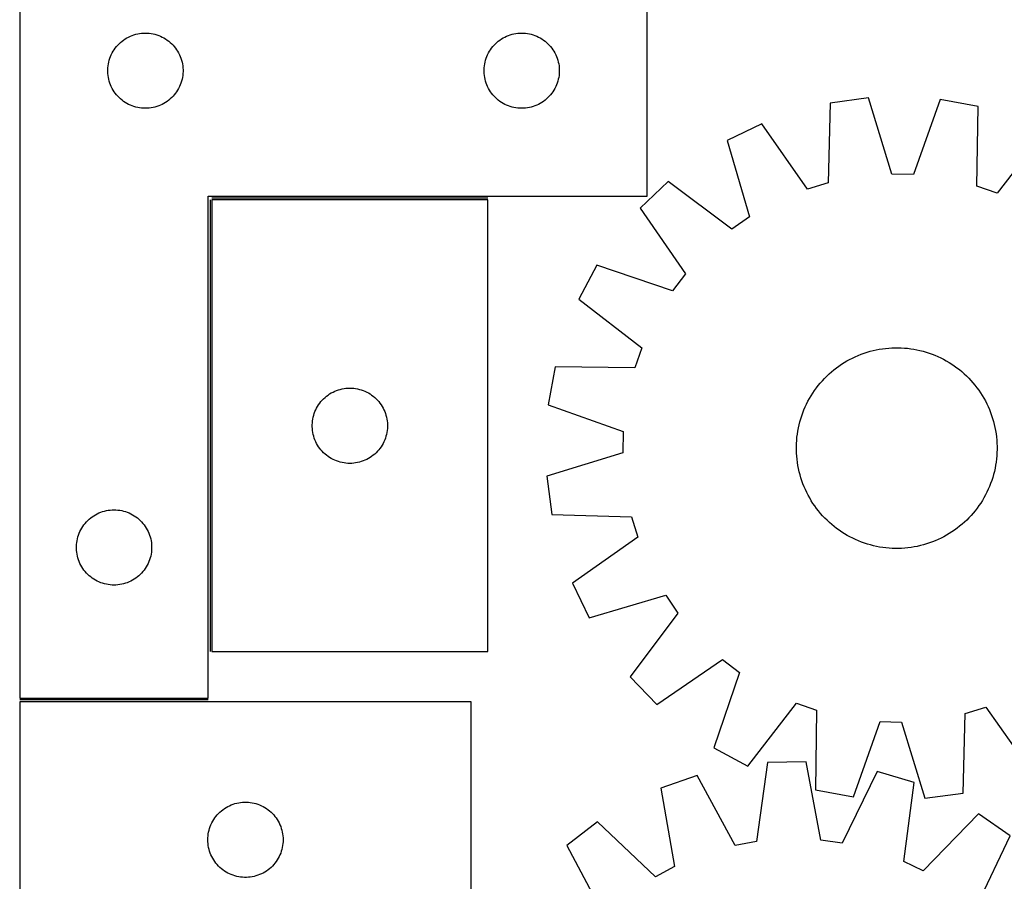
# Model space of a CAD drawing. Header units: millimetres. Extents: x 7 to 1493, y 7 to 2993.
# Tile 6 of 16: x 7 to 399, y 2071 to 2414. Entities that reach past the tile are written whole.
import ezdxf

# ---------------------------------------------------------------- set-up
doc = ezdxf.new("R2010")
doc.units = ezdxf.units.MM
doc.layers.add('COMMON', color=5, linetype='CONTINUOUS', true_color=0x0000ff)
doc.layers.add('CUT', color=7, linetype='CONTINUOUS', true_color=0x000000)

msp = doc.modelspace()

# ---------------------------------------------------------------- linework, layer by layer
at = {"layer": 'COMMON'}
for p, q in [((82.389494, 2342.512717), (82.389494, 2162.512717)), ((193.139495, 2343.262718), (83.139495, 2343.262718)), ((81.639494, 2143.262718), (6.639494, 2143.262718))]:
    msp.add_line(p, q, dxfattribs=at)
at = {"layer": 'CUT'}
for p, q in [((6.639494, 2444.012718), (6.639494, 2144.012718)), ((256.639494, 2344.012718), (256.639494, 2444.012718)), ((47.330352, 2405.774515), (47.948178, 2406.238143)), ((47.948178, 2406.238143), (48.589052, 2406.669352)), ((48.589052, 2406.669352), (49.251273, 2407.066997)), ((49.251273, 2407.066997), (49.933088, 2407.430024)), ((49.933088, 2407.430024), (50.632686, 2407.757472)), ((50.632686, 2407.757472), (51.348213, 2408.04847)), ((51.348213, 2408.04847), (52.077772, 2408.302249)), ((52.077772, 2408.302249), (52.819428, 2408.518134)), ((52.819428, 2408.518134), (53.571213, 2408.695553)), ((53.571213, 2408.695553), (54.331136, 2408.834037)), ((54.331136, 2408.834037), (55.097179, 2408.933216)), ((55.097179, 2408.933216), (55.867313, 2408.99283)), ((55.867313, 2408.99283), (56.639494, 2409.012718)), ((56.639494, 2409.012718), (57.411676, 2408.99283)), ((57.411676, 2408.99283), (58.181809, 2408.933216)), ((58.181809, 2408.933216), (58.947853, 2408.834037)), ((58.947853, 2408.834037), (59.707775, 2408.695553)), ((59.707775, 2408.695553), (60.459561, 2408.518134)), ((60.459561, 2408.518134), (61.201217, 2408.302249)), ((61.201217, 2408.302249), (61.930776, 2408.04847)), ((61.930776, 2408.04847), (62.646303, 2407.757472)), ((62.646303, 2407.757472), (63.345901, 2407.430024)), ((63.345901, 2407.430024), (64.027715, 2407.066997)), ((64.027715, 2407.066997), (64.689937, 2406.669352)), ((64.689937, 2406.669352), (65.330811, 2406.238143)), ((65.330811, 2406.238143), (65.948637, 2405.774515)), ((197.330352, 2405.774515), (197.948178, 2406.238143)), ((197.948178, 2406.238143), (198.589052, 2406.669352)), ((198.589052, 2406.669352), (199.251273, 2407.066997)), ((199.251273, 2407.066997), (199.933088, 2407.430024)), ((199.933088, 2407.430024), (200.632686, 2407.757472)), ((200.632686, 2407.757472), (201.348213, 2408.04847)), ((201.348213, 2408.04847), (202.077772, 2408.302249)), ((202.077772, 2408.302249), (202.819428, 2408.518134)), ((202.819428, 2408.518134), (203.571213, 2408.695553)), ((203.571213, 2408.695553), (204.331136, 2408.834037)), ((204.331136, 2408.834037), (205.097179, 2408.933216)), ((205.097179, 2408.933216), (205.867313, 2408.99283)), ((205.867313, 2408.99283), (206.639494, 2409.012718)), ((206.639494, 2409.012718), (207.411676, 2408.99283)), ((207.411676, 2408.99283), (208.181809, 2408.933216)), ((208.181809, 2408.933216), (208.947853, 2408.834037)), ((208.947853, 2408.834037), (209.707775, 2408.695553)), ((209.707775, 2408.695553), (210.459561, 2408.518134)), ((210.459561, 2408.518134), (211.201217, 2408.302249)), ((211.201217, 2408.302249), (211.930776, 2408.04847)), ((211.930776, 2408.04847), (212.646303, 2407.757472)), ((212.646303, 2407.757472), (213.345901, 2407.430024)), ((213.345901, 2407.430024), (214.027715, 2407.066997)), ((214.027715, 2407.066997), (214.689937, 2406.669352)), ((214.689937, 2406.669352), (215.330811, 2406.238143)), ((215.330811, 2406.238143), (215.948637, 2405.774515)), ((43.779775, 2401.73461), (44.194339, 2402.386374)), ((44.194339, 2402.386374), (44.641906, 2403.015932)), ((44.641906, 2403.015932), (45.121288, 2403.621616)), ((45.121288, 2403.621616), (45.631214, 2404.201818)), ((45.631214, 2404.201818), (46.170332, 2404.755001)), ((46.170332, 2404.755001), (46.737213, 2405.279697)), ((46.737213, 2405.279697), (47.330352, 2405.774515)), ((65.948637, 2405.774515), (66.541776, 2405.279697)), ((66.541776, 2405.279697), (67.108657, 2404.755001)), ((67.108657, 2404.755001), (67.647775, 2404.201818)), ((67.647775, 2404.201818), (68.157701, 2403.621616)), ((68.157701, 2403.621616), (68.637083, 2403.015932)), ((68.637083, 2403.015932), (69.08465, 2402.386374)), ((69.08465, 2402.386374), (69.499214, 2401.73461)), ((193.779775, 2401.73461), (194.194339, 2402.386374)), ((194.194339, 2402.386374), (194.641906, 2403.015932)), ((194.641906, 2403.015932), (195.121288, 2403.621616)), ((195.121288, 2403.621616), (195.631214, 2404.201818)), ((195.631214, 2404.201818), (196.170332, 2404.755001)), ((196.170332, 2404.755001), (196.737213, 2405.279697)), ((196.737213, 2405.279697), (197.330352, 2405.774515)), ((215.948637, 2405.774515), (216.541776, 2405.279697)), ((216.541776, 2405.279697), (217.108657, 2404.755001)), ((217.108657, 2404.755001), (217.647775, 2404.201818)), ((217.647775, 2404.201818), (218.157701, 2403.621616)), ((218.157701, 2403.621616), (218.637083, 2403.015932)), ((218.637083, 2403.015932), (219.08465, 2402.386374)), ((219.08465, 2402.386374), (219.499214, 2401.73461)), ((42.237246, 2398.205003), (42.472156, 2398.940854)), ((42.472156, 2398.940854), (42.744635, 2399.663637)), ((42.744635, 2399.663637), (43.05396, 2400.371434)), ((43.05396, 2400.371434), (43.399312, 2401.062369)), ((43.399312, 2401.062369), (43.779775, 2401.73461)), ((69.499214, 2401.73461), (69.879676, 2401.062369)), ((69.879676, 2401.062369), (70.225028, 2400.371434)), ((70.225028, 2400.371434), (70.534354, 2399.663637)), ((70.534354, 2399.663637), (70.806833, 2398.940854)), ((70.806833, 2398.940854), (71.041743, 2398.205003)), ((192.237246, 2398.205003), (192.472156, 2398.940854)), ((192.472156, 2398.940854), (192.744635, 2399.663637)), ((192.744635, 2399.663637), (193.05396, 2400.371434)), ((193.05396, 2400.371434), (193.399312, 2401.062369)), ((193.399312, 2401.062369), (193.779775, 2401.73461)), ((219.499214, 2401.73461), (219.879676, 2401.062369)), ((219.879676, 2401.062369), (220.225028, 2400.371434)), ((220.225028, 2400.371434), (220.534354, 2399.663637)), ((220.534354, 2399.663637), (220.806833, 2398.940854)), ((220.806833, 2398.940854), (221.041743, 2398.205003)), ((41.644467, 2394.398937), (41.684232, 2395.17035)), ((41.644467, 2393.626499), (41.644467, 2394.398937)), ((41.684232, 2395.17035), (41.763654, 2395.938694)), ((41.763654, 2395.938694), (41.882525, 2396.70193)), ((41.882525, 2396.70193), (42.040529, 2397.458034)), ((42.040529, 2397.458034), (42.237246, 2398.205003)), ((71.041743, 2398.205003), (71.23846, 2397.458034)), ((71.23846, 2397.458034), (71.396464, 2396.70193)), ((71.396464, 2396.70193), (71.515335, 2395.938694)), ((71.515335, 2395.938694), (71.594757, 2395.17035)), ((71.594757, 2395.17035), (71.634521, 2394.398937)), ((71.634521, 2394.398937), (71.634521, 2393.626499)), ((191.644467, 2394.398937), (191.684232, 2395.17035)), ((191.644467, 2393.626499), (191.644467, 2394.398937)), ((191.684232, 2395.17035), (191.763654, 2395.938694)), ((191.763654, 2395.938694), (191.882525, 2396.70193)), ((191.882525, 2396.70193), (192.040529, 2397.458034)), ((192.040529, 2397.458034), (192.237246, 2398.205003)), ((221.041743, 2398.205003), (221.23846, 2397.458034)), ((221.23846, 2397.458034), (221.396464, 2396.70193)), ((221.396464, 2396.70193), (221.515335, 2395.938694)), ((221.515335, 2395.938694), (221.594757, 2395.17035)), ((221.594757, 2395.17035), (221.634521, 2394.398937)), ((221.634521, 2394.398937), (221.634521, 2393.626499)), ((41.684232, 2392.855086), (41.644467, 2393.626499)), ((41.763654, 2392.086743), (41.684232, 2392.855086)), ((41.882525, 2391.323507), (41.763654, 2392.086743)), ((42.040529, 2390.567402), (41.882525, 2391.323507)), ((42.237246, 2389.820434), (42.040529, 2390.567402)), ((71.23846, 2390.567402), (71.041743, 2389.820434)), ((71.396464, 2391.323507), (71.23846, 2390.567402)), ((71.515335, 2392.086743), (71.396464, 2391.323507)), ((71.594757, 2392.855086), (71.515335, 2392.086743)), ((71.634521, 2393.626499), (71.594757, 2392.855086)), ((191.684232, 2392.855086), (191.644467, 2393.626499)), ((191.763654, 2392.086743), (191.684232, 2392.855086)), ((191.882525, 2391.323507), (191.763654, 2392.086743)), ((192.040529, 2390.567402), (191.882525, 2391.323507)), ((192.237246, 2389.820434), (192.040529, 2390.567402)), ((221.23846, 2390.567402), (221.041743, 2389.820434)), ((221.396464, 2391.323507), (221.23846, 2390.567402)), ((221.515335, 2392.086743), (221.396464, 2391.323507)), ((221.594757, 2392.855086), (221.515335, 2392.086743)), ((221.634521, 2393.626499), (221.594757, 2392.855086)), ((42.472156, 2389.084582), (42.237246, 2389.820434)), ((42.744635, 2388.3618), (42.472156, 2389.084582)), ((43.05396, 2387.654002), (42.744635, 2388.3618)), ((43.399312, 2386.963067), (43.05396, 2387.654002)), ((43.779775, 2386.290826), (43.399312, 2386.963067)), ((69.879676, 2386.963067), (69.499214, 2386.290826)), ((70.225028, 2387.654002), (69.879676, 2386.963067)), ((70.534354, 2388.3618), (70.225028, 2387.654002)), ((70.806833, 2389.084582), (70.534354, 2388.3618)), ((71.041743, 2389.820434), (70.806833, 2389.084582)), ((192.472156, 2389.084582), (192.237246, 2389.820434)), ((192.744635, 2388.3618), (192.472156, 2389.084582)), ((193.05396, 2387.654002), (192.744635, 2388.3618)), ((193.399312, 2386.963067), (193.05396, 2387.654002)), ((193.779775, 2386.290826), (193.399312, 2386.963067)), ((219.879676, 2386.963067), (219.499214, 2386.290826)), ((220.225028, 2387.654002), (219.879676, 2386.963067)), ((220.534354, 2388.3618), (220.225028, 2387.654002)), ((220.806833, 2389.084582), (220.534354, 2388.3618)), ((221.041743, 2389.820434), (220.806833, 2389.084582)), ((44.194339, 2385.639062), (43.779775, 2386.290826)), ((44.641906, 2385.009504), (44.194339, 2385.639062)), ((45.121288, 2384.40382), (44.641906, 2385.009504)), ((45.631214, 2383.823618), (45.121288, 2384.40382)), ((46.170332, 2383.270435), (45.631214, 2383.823618)), ((46.737213, 2382.745739), (46.170332, 2383.270435)), ((47.330352, 2382.250921), (46.737213, 2382.745739)), ((66.541776, 2382.745739), (65.948637, 2382.250921)), ((67.108657, 2383.270435), (66.541776, 2382.745739)), ((67.647775, 2383.823618), (67.108657, 2383.270435)), ((68.157701, 2384.40382), (67.647775, 2383.823618)), ((68.637083, 2385.009504), (68.157701, 2384.40382)), ((69.08465, 2385.639062), (68.637083, 2385.009504)), ((69.499214, 2386.290826), (69.08465, 2385.639062)), ((194.194339, 2385.639062), (193.779775, 2386.290826)), ((194.641906, 2385.009504), (194.194339, 2385.639062)), ((195.121288, 2384.40382), (194.641906, 2385.009504)), ((195.631214, 2383.823618), (195.121288, 2384.40382)), ((196.170332, 2383.270435), (195.631214, 2383.823618)), ((196.737213, 2382.745739), (196.170332, 2383.270435)), ((197.330352, 2382.250921), (196.737213, 2382.745739)), ((216.541776, 2382.745739), (215.948637, 2382.250921)), ((217.108657, 2383.270435), (216.541776, 2382.745739)), ((217.647775, 2383.823618), (217.108657, 2383.270435)), ((218.157701, 2384.40382), (217.647775, 2383.823618)), ((218.637083, 2385.009504), (218.157701, 2384.40382)), ((219.08465, 2385.639062), (218.637083, 2385.009504)), ((219.499214, 2386.290826), (219.08465, 2385.639062)), ((344.920922, 2383.155696), (329.675452, 2381.080564)), ((354.243582, 2352.790209), (344.920922, 2383.155696)), ((373.452991, 2382.5337), (362.815889, 2352.603334)), ((388.593546, 2379.796158), (373.452991, 2382.5337)), ((47.948178, 2381.787293), (47.330352, 2382.250921)), ((48.589052, 2381.356085), (47.948178, 2381.787293)), ((49.251273, 2380.95844), (48.589052, 2381.356085)), ((49.933088, 2380.595412), (49.251273, 2380.95844)), ((50.632686, 2380.267965), (49.933088, 2380.595412)), ((51.348213, 2379.976966), (50.632686, 2380.267965)), ((52.077772, 2379.723187), (51.348213, 2379.976966)), ((52.819428, 2379.507302), (52.077772, 2379.723187)), ((53.571213, 2379.329883), (52.819428, 2379.507302)), ((54.331136, 2379.1914), (53.571213, 2379.329883)), ((55.097179, 2379.09222), (54.331136, 2379.1914)), ((55.867313, 2379.032607), (55.097179, 2379.09222)), ((56.639494, 2379.012718), (55.867313, 2379.032607)), ((57.411676, 2379.032607), (56.639494, 2379.012718)), ((58.181809, 2379.09222), (57.411676, 2379.032607)), ((58.947853, 2379.1914), (58.181809, 2379.09222)), ((59.707775, 2379.329883), (58.947853, 2379.1914)), ((60.459561, 2379.507302), (59.707775, 2379.329883)), ((61.201217, 2379.723187), (60.459561, 2379.507302)), ((61.930776, 2379.976966), (61.201217, 2379.723187)), ((62.646303, 2380.267965), (61.930776, 2379.976966)), ((63.345901, 2380.595412), (62.646303, 2380.267965)), ((64.027715, 2380.95844), (63.345901, 2380.595412)), ((64.689937, 2381.356085), (64.027715, 2380.95844)), ((65.330811, 2381.787293), (64.689937, 2381.356085)), ((65.948637, 2382.250921), (65.330811, 2381.787293)), ((197.948178, 2381.787293), (197.330352, 2382.250921)), ((198.589052, 2381.356085), (197.948178, 2381.787293)), ((199.251273, 2380.95844), (198.589052, 2381.356085)), ((199.933088, 2380.595412), (199.251273, 2380.95844)), ((200.632686, 2380.267965), (199.933088, 2380.595412)), ((201.348213, 2379.976966), (200.632686, 2380.267965)), ((202.077772, 2379.723187), (201.348213, 2379.976966)), ((202.819428, 2379.507302), (202.077772, 2379.723187)), ((203.571213, 2379.329883), (202.819428, 2379.507302)), ((204.331136, 2379.1914), (203.571213, 2379.329883)), ((205.097179, 2379.09222), (204.331136, 2379.1914)), ((205.867313, 2379.032607), (205.097179, 2379.09222)), ((206.639494, 2379.012718), (205.867313, 2379.032607)), ((207.411676, 2379.032607), (206.639494, 2379.012718)), ((208.181809, 2379.09222), (207.411676, 2379.032607)), ((208.947853, 2379.1914), (208.181809, 2379.09222)), ((209.707775, 2379.329883), (208.947853, 2379.1914)), ((210.459561, 2379.507302), (209.707775, 2379.329883)), ((211.201217, 2379.723187), (210.459561, 2379.507302)), ((211.930776, 2379.976966), (211.201217, 2379.723187)), ((212.646303, 2380.267965), (211.930776, 2379.976966)), ((213.345901, 2380.595412), (212.646303, 2380.267965)), ((214.027715, 2380.95844), (213.345901, 2380.595412)), ((214.689937, 2381.356085), (214.027715, 2380.95844)), ((215.330811, 2381.787293), (214.689937, 2381.356085)), ((215.948637, 2382.250921), (215.330811, 2381.787293)), ((329.675452, 2381.080564), (328.807959, 2349.328049)), ((388.076471, 2348.036003), (388.593546, 2379.796158)), ((302.347635, 2372.855223), (288.489581, 2366.170547)), ((320.597463, 2346.85679), (302.347635, 2372.855223)), ((415.536949, 2370.387711), (396.171472, 2345.209286)), ((288.489581, 2366.170547), (297.476613, 2335.70404)), ((362.815889, 2352.603334), (354.243582, 2352.790209)), ((265.041053, 2349.903022), (253.92694, 2339.263143)), ((290.431628, 2330.81655), (265.041053, 2349.903022)), ((328.807959, 2349.328049), (320.597463, 2346.85679)), ((396.171472, 2345.209286), (388.076471, 2348.036003)), ((81.639494, 2144.012718), (81.639494, 2344.012718)), ((81.639494, 2344.012718), (256.639494, 2344.012718)), ((193.139495, 2342.512717), (83.139495, 2342.512717)), ((83.139495, 2342.512717), (83.139495, 2162.512717)), ((193.139495, 2162.512717), (193.139495, 2342.512717)), ((253.92694, 2339.263143), (271.888783, 2313.064919)), ((297.476613, 2335.70404), (290.431628, 2330.81655)), ((236.653005, 2316.545814), (229.370759, 2302.992238)), ((266.698922, 2306.23962), (236.653005, 2316.545814)), ((271.888783, 2313.064919), (266.698922, 2306.23962)), ((229.370759, 2302.992238), (254.549184, 2283.626761)), ((254.549184, 2283.626761), (251.722466, 2275.53176)), ((339.626677, 2280.033892), (340.779032, 2280.534978)), ((340.779032, 2280.534978), (341.946557, 2280.99962)), ((341.946557, 2280.99962), (343.1281, 2281.427359)), ((343.1281, 2281.427359), (344.322497, 2281.817775)), ((344.322497, 2281.817775), (345.528567, 2282.170481)), ((345.528567, 2282.170481), (346.745121, 2282.485129)), ((346.745121, 2282.485129), (347.970957, 2282.76141)), ((347.970957, 2282.76141), (349.204868, 2282.999049)), ((349.204868, 2282.999049), (350.445633, 2283.197813)), ((350.445633, 2283.197813), (351.69203, 2283.357506)), ((351.69203, 2283.357506), (352.942828, 2283.47797)), ((352.942828, 2283.47797), (354.196793, 2283.559085)), ((354.196793, 2283.559085), (355.452686, 2283.600773)), ((355.452686, 2283.600773), (356.70927, 2283.602992)), ((356.70927, 2283.602992), (357.965303, 2283.565739)), ((357.965303, 2283.565739), (359.219546, 2283.489051)), ((359.219546, 2283.489051), (360.470761, 2283.373005)), ((360.470761, 2283.373005), (361.717714, 2283.217715)), ((361.717714, 2283.217715), (362.959174, 2283.023333)), ((362.959174, 2283.023333), (364.193916, 2282.790052)), ((364.193916, 2282.790052), (365.420721, 2282.518102)), ((365.420721, 2282.518102), (366.638378, 2282.207751)), ((366.638378, 2282.207751), (367.845686, 2281.859306)), ((367.845686, 2281.859306), (369.041453, 2281.47311)), ((369.041453, 2281.47311), (370.2245, 2281.049545)), ((370.2245, 2281.049545), (371.393658, 2280.589029)), ((371.393658, 2280.589029), (372.547775, 2280.092015)), ((333.093637, 2276.29221), (334.131686, 2277.000349)), ((334.131686, 2277.000349), (335.191466, 2277.675533)), ((335.191466, 2277.675533), (336.271931, 2278.317096)), ((336.271931, 2278.317096), (337.372014, 2278.924404)), ((337.372014, 2278.924404), (338.490631, 2279.496857)), ((338.490631, 2279.496857), (339.626677, 2280.033892)), ((372.547775, 2280.092015), (373.68571, 2279.558995)), ((373.68571, 2279.558995), (374.806341, 2278.990495)), ((374.806341, 2278.990495), (375.908562, 2278.387076)), ((375.908562, 2278.387076), (376.991286, 2277.749332)), ((376.991286, 2277.749332), (378.053443, 2277.077894)), ((378.053443, 2277.077894), (379.093986, 2276.373424)), ((219.962312, 2276.048835), (217.224769, 2260.90828)), ((251.722466, 2275.53176), (219.962312, 2276.048835)), ((328.264407, 2272.28274), (329.178898, 2273.144548)), ((329.178898, 2273.144548), (330.120008, 2273.977206)), ((330.120008, 2273.977206), (331.086808, 2274.779892)), ((331.086808, 2274.779892), (332.078344, 2275.551814)), ((332.078344, 2275.551814), (333.093637, 2276.29221)), ((379.093986, 2276.373424), (380.111887, 2275.636618)), ((380.111887, 2275.636618), (381.106143, 2274.868202)), ((381.106143, 2274.868202), (382.075771, 2274.068935)), ((382.075771, 2274.068935), (383.019815, 2273.239606)), ((383.019815, 2273.239606), (383.937344, 2272.381033)), ((324.890267, 2268.561432), (325.689534, 2269.53106)), ((325.689534, 2269.53106), (326.518864, 2270.475104)), ((326.518864, 2270.475104), (327.377437, 2271.392633)), ((327.377437, 2271.392633), (328.264407, 2272.28274)), ((383.937344, 2272.381033), (384.827451, 2271.494063)), ((384.827451, 2271.494063), (385.689259, 2270.579571)), ((385.689259, 2270.579571), (386.521917, 2269.638461)), ((386.521917, 2269.638461), (387.324603, 2268.671661)), ((129.448179, 2264.738142), (130.089053, 2265.169351)), ((130.089053, 2265.169351), (130.751274, 2265.566996)), ((130.751274, 2265.566996), (131.433089, 2265.930023)), ((131.433089, 2265.930023), (132.132687, 2266.257471)), ((132.132687, 2266.257471), (132.848214, 2266.548469)), ((132.848214, 2266.548469), (133.577773, 2266.802248)), ((133.577773, 2266.802248), (134.319429, 2267.018133)), ((134.319429, 2267.018133), (135.071214, 2267.195552)), ((135.071214, 2267.195552), (135.831137, 2267.334036)), ((135.831137, 2267.334036), (136.59718, 2267.433215)), ((136.59718, 2267.433215), (137.367314, 2267.492829)), ((137.367314, 2267.492829), (138.139495, 2267.512717)), ((138.139495, 2267.512717), (138.911677, 2267.492829)), ((138.911677, 2267.492829), (139.68181, 2267.433215)), ((139.68181, 2267.433215), (140.447854, 2267.334036)), ((140.447854, 2267.334036), (141.207776, 2267.195552)), ((141.207776, 2267.195552), (141.959562, 2267.018133)), ((141.959562, 2267.018133), (142.701218, 2266.802248)), ((142.701218, 2266.802248), (143.430777, 2266.548469)), ((143.430777, 2266.548469), (144.146304, 2266.257471)), ((144.146304, 2266.257471), (144.845902, 2265.930023)), ((144.845902, 2265.930023), (145.527716, 2265.566996)), ((145.527716, 2265.566996), (146.189938, 2265.169351)), ((146.189938, 2265.169351), (146.830812, 2264.738142)), ((322.009137, 2264.446575), (322.680575, 2265.508732)), ((322.680575, 2265.508732), (323.385045, 2266.549275)), ((323.385045, 2266.549275), (324.121851, 2267.567176)), ((324.121851, 2267.567176), (324.890267, 2268.561432)), ((387.324603, 2268.671661), (388.096524, 2267.680125)), ((388.096524, 2267.680125), (388.83692, 2266.664832)), ((388.83692, 2266.664832), (389.54506, 2265.626783)), ((389.54506, 2265.626783), (390.220244, 2264.567004)), ((125.279776, 2260.234609), (125.69434, 2260.886373)), ((125.69434, 2260.886373), (126.141907, 2261.515931)), ((126.141907, 2261.515931), (126.621289, 2262.121615)), ((126.621289, 2262.121615), (127.131215, 2262.701817)), ((127.131215, 2262.701817), (127.670333, 2263.255)), ((127.670333, 2263.255), (128.237214, 2263.779696)), ((128.237214, 2263.779696), (128.830353, 2264.274514)), ((128.830353, 2264.274514), (129.448179, 2264.738142)), ((146.830812, 2264.738142), (147.448638, 2264.274514)), ((147.448638, 2264.274514), (148.041777, 2263.779696)), ((148.041777, 2263.779696), (148.608658, 2263.255)), ((148.608658, 2263.255), (149.147776, 2262.701817)), ((149.147776, 2262.701817), (149.657702, 2262.121615)), ((149.657702, 2262.121615), (150.137084, 2261.515931)), ((150.137084, 2261.515931), (150.584651, 2260.886373)), ((150.584651, 2260.886373), (150.999215, 2260.234609)), ((217.224769, 2260.90828), (247.155136, 2250.271179)), ((319.666454, 2260.003064), (320.199474, 2261.140999)), ((320.199474, 2261.140999), (320.767974, 2262.26163)), ((320.767974, 2262.26163), (321.371394, 2263.363852)), ((321.371394, 2263.363852), (322.009137, 2264.446575)), ((390.220244, 2264.567004), (390.861807, 2263.486539)), ((390.861807, 2263.486539), (391.469115, 2262.386455)), ((391.469115, 2262.386455), (392.041568, 2261.267838)), ((392.041568, 2261.267838), (392.578603, 2260.131792)), ((123.737247, 2256.705002), (123.972157, 2257.440853)), ((123.972157, 2257.440853), (124.244636, 2258.163636)), ((124.244636, 2258.163636), (124.553961, 2258.871433)), ((124.553961, 2258.871433), (124.899313, 2259.562368)), ((124.899313, 2259.562368), (125.279776, 2260.234609)), ((150.999215, 2260.234609), (151.379677, 2259.562368)), ((151.379677, 2259.562368), (151.725029, 2258.871433)), ((151.725029, 2258.871433), (152.034355, 2258.163636)), ((152.034355, 2258.163636), (152.306834, 2257.440853)), ((152.306834, 2257.440853), (152.541744, 2256.705002)), ((318.285359, 2256.496742), (318.708925, 2257.679789)), ((318.708925, 2257.679789), (319.169441, 2258.848947)), ((319.169441, 2258.848947), (319.666454, 2260.003064)), ((392.578603, 2260.131792), (393.079688, 2258.979438)), ((393.079688, 2258.979438), (393.54433, 2257.811913)), ((393.54433, 2257.811913), (393.97207, 2256.630369)), ((123.144468, 2252.898936), (123.184233, 2253.670349)), ((123.184233, 2253.670349), (123.263655, 2254.438693)), ((123.263655, 2254.438693), (123.382526, 2255.201929)), ((123.382526, 2255.201929), (123.54053, 2255.958033)), ((123.54053, 2255.958033), (123.737247, 2256.705002)), ((152.541744, 2256.705002), (152.738461, 2255.958033)), ((152.738461, 2255.958033), (152.896465, 2255.201929)), ((152.896465, 2255.201929), (153.015336, 2254.438693)), ((153.015336, 2254.438693), (153.094758, 2253.670349)), ((153.094758, 2253.670349), (153.134522, 2252.898936)), ((317.240368, 2252.87601), (317.550719, 2254.093667)), ((317.550719, 2254.093667), (317.899164, 2255.300975)), ((317.899164, 2255.300975), (318.285359, 2256.496742)), ((393.97207, 2256.630369), (394.362486, 2255.435973)), ((394.362486, 2255.435973), (394.715192, 2254.229903)), ((394.715192, 2254.229903), (395.02984, 2253.013349)), ((395.02984, 2253.013349), (395.306121, 2251.787512)), ((123.144468, 2252.126498), (123.144468, 2252.898936)), ((123.184233, 2251.355085), (123.144468, 2252.126498)), ((123.263655, 2250.586742), (123.184233, 2251.355085)), ((123.382526, 2249.823506), (123.263655, 2250.586742)), ((123.54053, 2249.067401), (123.382526, 2249.823506)), ((152.896465, 2249.823506), (152.738461, 2249.067401)), ((153.015336, 2250.586742), (152.896465, 2249.823506)), ((153.094758, 2251.355085), (153.015336, 2250.586742)), ((153.134522, 2252.126498), (153.094758, 2251.355085)), ((153.134522, 2252.898936), (153.134522, 2252.126498)), ((247.155136, 2250.271179), (246.96826, 2241.698871)), ((316.385464, 2247.92605), (316.540755, 2249.173003)), ((316.540755, 2249.173003), (316.735137, 2250.414463)), ((316.735137, 2250.414463), (316.968418, 2251.649205)), ((316.968418, 2251.649205), (317.240368, 2252.87601)), ((395.306121, 2251.787512), (395.54376, 2250.553602)), ((395.54376, 2250.553602), (395.742524, 2249.312836)), ((395.742524, 2249.312836), (395.902217, 2248.066439)), ((123.737247, 2248.320433), (123.54053, 2249.067401)), ((123.972157, 2247.584581), (123.737247, 2248.320433)), ((124.244636, 2246.861799), (123.972157, 2247.584581)), ((124.553961, 2246.154001), (124.244636, 2246.861799)), ((124.899313, 2245.463066), (124.553961, 2246.154001)), ((125.279776, 2244.790825), (124.899313, 2245.463066)), ((151.379677, 2245.463066), (150.999215, 2244.790825)), ((151.725029, 2246.154001), (151.379677, 2245.463066)), ((152.034355, 2246.861799), (151.725029, 2246.154001)), ((152.306834, 2247.584581), (152.034355, 2246.861799)), ((152.541744, 2248.320433), (152.306834, 2247.584581)), ((152.738461, 2249.067401), (152.541744, 2248.320433)), ((316.155478, 2244.164559), (316.192731, 2245.420592)), ((316.192731, 2245.420592), (316.269418, 2246.674835)), ((316.269418, 2246.674835), (316.385464, 2247.92605)), ((395.902217, 2248.066439), (396.022681, 2246.815642)), ((396.022681, 2246.815642), (396.103796, 2245.561677)), ((396.103796, 2245.561677), (396.145484, 2244.305783)), ((125.69434, 2244.139061), (125.279776, 2244.790825)), ((126.141907, 2243.509503), (125.69434, 2244.139061)), ((126.621289, 2242.903819), (126.141907, 2243.509503)), ((127.131215, 2242.323617), (126.621289, 2242.903819)), ((127.670333, 2241.770434), (127.131215, 2242.323617)), ((128.237214, 2241.245738), (127.670333, 2241.770434)), ((128.830353, 2240.75092), (128.237214, 2241.245738)), ((148.041777, 2241.245738), (147.448638, 2240.75092)), ((148.608658, 2241.770434), (148.041777, 2241.245738)), ((149.147776, 2242.323617), (148.608658, 2241.770434)), ((149.657702, 2242.903819), (149.147776, 2242.323617)), ((150.137084, 2243.509503), (149.657702, 2242.903819)), ((150.584651, 2244.139061), (150.137084, 2243.509503)), ((150.999215, 2244.790825), (150.584651, 2244.139061)), ((246.96826, 2241.698871), (216.602774, 2232.376212)), ((316.157697, 2242.907975), (316.155478, 2244.164559)), ((316.199384, 2241.652082), (316.157697, 2242.907975)), ((316.2805, 2240.398117), (316.199384, 2241.652082)), ((396.11045, 2241.793167), (396.033762, 2240.538924)), ((396.147702, 2243.0492), (396.11045, 2241.793167)), ((396.145484, 2244.305783), (396.147702, 2243.0492)), ((129.448179, 2240.287292), (128.830353, 2240.75092)), ((130.089053, 2239.856084), (129.448179, 2240.287292)), ((130.751274, 2239.458439), (130.089053, 2239.856084)), ((131.433089, 2239.095411), (130.751274, 2239.458439)), ((132.132687, 2238.767964), (131.433089, 2239.095411)), ((132.848214, 2238.476965), (132.132687, 2238.767964)), ((133.577773, 2238.223186), (132.848214, 2238.476965)), ((134.319429, 2238.007301), (133.577773, 2238.223186)), ((135.071214, 2237.829882), (134.319429, 2238.007301)), ((135.831137, 2237.691399), (135.071214, 2237.829882)), ((136.59718, 2237.592219), (135.831137, 2237.691399)), ((137.367314, 2237.532606), (136.59718, 2237.592219)), ((138.139495, 2237.512717), (137.367314, 2237.532606)), ((138.911677, 2237.532606), (138.139495, 2237.512717)), ((139.68181, 2237.592219), (138.911677, 2237.532606)), ((140.447854, 2237.691399), (139.68181, 2237.592219)), ((141.207776, 2237.829882), (140.447854, 2237.691399)), ((141.959562, 2238.007301), (141.207776, 2237.829882)), ((142.701218, 2238.223186), (141.959562, 2238.007301)), ((143.430777, 2238.476965), (142.701218, 2238.223186)), ((144.146304, 2238.767964), (143.430777, 2238.476965)), ((144.845902, 2239.095411), (144.146304, 2238.767964)), ((145.527716, 2239.458439), (144.845902, 2239.095411)), ((146.189938, 2239.856084), (145.527716, 2239.458439)), ((146.830812, 2240.287292), (146.189938, 2239.856084)), ((147.448638, 2240.75092), (146.830812, 2240.287292)), ((316.400964, 2239.147319), (316.2805, 2240.398117)), ((316.560656, 2237.900922), (316.400964, 2239.147319)), ((316.75942, 2236.660157), (316.560656, 2237.900922)), ((395.762425, 2238.040755), (395.568044, 2236.799295)), ((395.917716, 2239.287708), (395.762425, 2238.040755)), ((396.033762, 2240.538924), (395.917716, 2239.287708)), ((316.99706, 2235.426246), (316.75942, 2236.660157)), ((317.27334, 2234.20041), (316.99706, 2235.426246)), ((317.587989, 2232.983856), (317.27334, 2234.20041)), ((395.062813, 2234.337749), (394.752462, 2233.120092)), ((395.334763, 2235.564554), (395.062813, 2234.337749)), ((395.568044, 2236.799295), (395.334763, 2235.564554)), ((216.602774, 2232.376212), (218.677905, 2217.130741)), ((317.940695, 2231.777786), (317.587989, 2232.983856)), ((318.33111, 2230.583389), (317.940695, 2231.777786)), ((318.75885, 2229.401846), (318.33111, 2230.583389)), ((393.594256, 2229.53397), (393.133739, 2228.364811)), ((394.017821, 2230.717016), (393.594256, 2229.53397)), ((394.404017, 2231.912784), (394.017821, 2230.717016)), ((394.752462, 2233.120092), (394.404017, 2231.912784)), ((319.223492, 2228.234321), (318.75885, 2229.401846)), ((319.724578, 2227.081966), (319.223492, 2228.234321)), ((320.261612, 2225.94592), (319.724578, 2227.081966)), ((320.834066, 2224.827304), (320.261612, 2225.94592)), ((392.103706, 2226.07276), (391.535206, 2224.952128)), ((392.636726, 2227.210695), (392.103706, 2226.07276)), ((393.133739, 2228.364811), (392.636726, 2227.210695)), ((321.441374, 2223.72722), (320.834066, 2224.827304)), ((322.082936, 2222.646755), (321.441374, 2223.72722)), ((322.75812, 2221.586975), (322.082936, 2222.646755)), ((389.622605, 2221.705026), (388.918135, 2220.664484)), ((390.294043, 2222.767184), (389.622605, 2221.705026)), ((390.931786, 2223.849907), (390.294043, 2222.767184)), ((391.535206, 2224.952128), (390.931786, 2223.849907)), ((37.433088, 2217.430024), (38.132686, 2217.757472)), ((38.132686, 2217.757472), (38.848213, 2218.04847)), ((38.848213, 2218.04847), (39.577772, 2218.302249)), ((39.577772, 2218.302249), (40.319428, 2218.518134)), ((40.319428, 2218.518134), (41.071213, 2218.695553)), ((41.071213, 2218.695553), (41.831136, 2218.834037)), ((41.831136, 2218.834037), (42.597179, 2218.933216)), ((42.597179, 2218.933216), (43.367313, 2218.99283)), ((43.367313, 2218.99283), (44.139494, 2219.012718)), ((44.139494, 2219.012718), (44.911676, 2218.99283)), ((44.911676, 2218.99283), (45.681809, 2218.933216)), ((45.681809, 2218.933216), (46.447853, 2218.834037)), ((46.447853, 2218.834037), (47.207775, 2218.695553)), ((47.207775, 2218.695553), (47.959561, 2218.518134)), ((47.959561, 2218.518134), (48.701217, 2218.302249)), ((48.701217, 2218.302249), (49.430776, 2218.04847)), ((49.430776, 2218.04847), (50.146303, 2217.757472)), ((50.146303, 2217.757472), (50.845901, 2217.430024)), ((323.46626, 2220.548927), (322.75812, 2221.586975)), ((324.206656, 2219.533633), (323.46626, 2220.548927)), ((324.978578, 2218.542097), (324.206656, 2219.533633)), ((325.781264, 2217.575297), (324.978578, 2218.542097)), ((386.613646, 2217.682699), (385.784317, 2216.738654)), ((387.412913, 2218.652327), (386.613646, 2217.682699)), ((388.181329, 2219.646582), (387.412913, 2218.652327)), ((388.918135, 2220.664484), (388.181329, 2219.646582)), ((32.621288, 2213.621616), (33.131214, 2214.201818)), ((33.131214, 2214.201818), (33.670332, 2214.755001)), ((33.670332, 2214.755001), (34.237213, 2215.279697)), ((34.237213, 2215.279697), (34.830352, 2215.774515)), ((34.830352, 2215.774515), (35.448178, 2216.238143)), ((35.448178, 2216.238143), (36.089052, 2216.669352)), ((36.089052, 2216.669352), (36.751273, 2217.066997)), ((36.751273, 2217.066997), (37.433088, 2217.430024)), ((50.845901, 2217.430024), (51.527715, 2217.066997)), ((51.527715, 2217.066997), (52.189937, 2216.669352)), ((52.189937, 2216.669352), (52.830811, 2216.238143)), ((52.830811, 2216.238143), (53.448637, 2215.774515)), ((53.448637, 2215.774515), (54.041776, 2215.279697)), ((54.041776, 2215.279697), (54.608657, 2214.755001)), ((54.608657, 2214.755001), (55.147775, 2214.201818)), ((55.147775, 2214.201818), (55.657701, 2213.621616)), ((218.677905, 2217.130741), (250.43042, 2216.263248)), ((250.43042, 2216.263248), (252.90168, 2208.052752)), ((326.613921, 2216.634187), (325.781264, 2217.575297)), ((327.475729, 2215.719696), (326.613921, 2216.634187)), ((328.365837, 2214.832726), (327.475729, 2215.719696)), ((329.283365, 2213.974153), (328.365837, 2214.832726)), ((330.227409, 2213.144823), (329.283365, 2213.974153)), ((383.124282, 2214.06921), (382.183172, 2213.236553)), ((384.038773, 2214.931018), (383.124282, 2214.06921)), ((384.925743, 2215.821126), (384.038773, 2214.931018)), ((385.784317, 2216.738654), (384.925743, 2215.821126)), ((30.244635, 2209.663637), (30.55396, 2210.371434)), ((30.55396, 2210.371434), (30.899312, 2211.062369)), ((30.899312, 2211.062369), (31.279775, 2211.73461)), ((31.279775, 2211.73461), (31.694339, 2212.386374)), ((31.694339, 2212.386374), (32.141906, 2213.015932)), ((32.141906, 2213.015932), (32.621288, 2213.621616)), ((55.657701, 2213.621616), (56.137083, 2213.015932)), ((56.137083, 2213.015932), (56.58465, 2212.386374)), ((56.58465, 2212.386374), (56.999214, 2211.73461)), ((56.999214, 2211.73461), (57.379676, 2211.062369)), ((57.379676, 2211.062369), (57.725028, 2210.371434)), ((57.725028, 2210.371434), (58.034354, 2209.663637)), ((331.197038, 2212.345556), (330.227409, 2213.144823)), ((332.191293, 2211.577141), (331.197038, 2212.345556)), ((333.209195, 2210.840334), (332.191293, 2211.577141)), ((334.249737, 2210.135864), (333.209195, 2210.840334)), ((335.311894, 2209.464427), (334.249737, 2210.135864)), ((378.171494, 2210.21341), (377.111715, 2209.538225)), ((379.209543, 2210.921549), (378.171494, 2210.21341)), ((380.224836, 2211.661945), (379.209543, 2210.921549)), ((381.216372, 2212.433867), (380.224836, 2211.661945)), ((382.183172, 2213.236553), (381.216372, 2212.433867)), ((29.184232, 2205.17035), (29.263654, 2205.938694)), ((29.263654, 2205.938694), (29.382525, 2206.70193)), ((29.382525, 2206.70193), (29.540529, 2207.458034)), ((29.540529, 2207.458034), (29.737246, 2208.205003)), ((29.737246, 2208.205003), (29.972156, 2208.940854)), ((29.972156, 2208.940854), (30.244635, 2209.663637)), ((58.034354, 2209.663637), (58.306833, 2208.940854)), ((58.306833, 2208.940854), (58.541743, 2208.205003)), ((58.541743, 2208.205003), (58.73846, 2207.458034)), ((58.73846, 2207.458034), (58.896464, 2206.70193)), ((58.896464, 2206.70193), (59.015335, 2205.938694)), ((59.015335, 2205.938694), (59.094757, 2205.17035)), ((252.90168, 2208.052752), (226.903246, 2189.802924)), ((336.394618, 2208.826683), (335.311894, 2209.464427)), ((337.496839, 2208.223264), (336.394618, 2208.826683)), ((338.61747, 2207.654763), (337.496839, 2208.223264)), ((339.755406, 2207.121744), (338.61747, 2207.654763)), ((340.909522, 2206.62473), (339.755406, 2207.121744)), ((342.07868, 2206.164214), (340.909522, 2206.62473)), ((343.261727, 2205.740649), (342.07868, 2206.164214)), ((370.356624, 2206.214139), (369.17508, 2205.786399)), ((371.524149, 2206.678781), (370.356624, 2206.214139)), ((372.676503, 2207.179867), (371.524149, 2206.678781)), ((373.812549, 2207.716901), (372.676503, 2207.179867)), ((374.931166, 2208.289355), (373.812549, 2207.716901)), ((376.03125, 2208.896663), (374.931166, 2208.289355)), ((377.111715, 2209.538225), (376.03125, 2208.896663)), ((29.144467, 2204.398937), (29.184232, 2205.17035)), ((29.144467, 2203.626499), (29.144467, 2204.398937)), ((29.184232, 2202.855086), (29.144467, 2203.626499)), ((29.263654, 2202.086743), (29.184232, 2202.855086)), ((29.382525, 2201.323507), (29.263654, 2202.086743)), ((59.015335, 2202.086743), (58.896464, 2201.323507)), ((59.094757, 2202.855086), (59.015335, 2202.086743)), ((59.094757, 2205.17035), (59.134521, 2204.398937)), ((59.134521, 2203.626499), (59.094757, 2202.855086)), ((59.134521, 2204.398937), (59.134521, 2203.626499)), ((344.457495, 2205.354453), (343.261727, 2205.740649)), ((345.664803, 2205.006008), (344.457495, 2205.354453)), ((346.88246, 2204.695657), (345.664803, 2205.006008)), ((348.109265, 2204.423707), (346.88246, 2204.695657)), ((349.344006, 2204.190426), (348.109265, 2204.423707)), ((350.585466, 2203.996044), (349.344006, 2204.190426)), ((351.832419, 2203.840754), (350.585466, 2203.996044)), ((353.083635, 2203.724707), (351.832419, 2203.840754)), ((354.337878, 2203.64802), (353.083635, 2203.724707)), ((355.593911, 2203.610767), (354.337878, 2203.64802)), ((356.850494, 2203.612986), (355.593911, 2203.610767)), ((358.106388, 2203.654673), (356.850494, 2203.612986)), ((359.360352, 2203.735789), (358.106388, 2203.654673)), ((360.61115, 2203.856253), (359.360352, 2203.735789)), ((361.857547, 2204.015945), (360.61115, 2203.856253)), ((363.098313, 2204.21471), (361.857547, 2204.015945)), ((364.332223, 2204.452349), (363.098313, 2204.21471)), ((365.55806, 2204.728629), (364.332223, 2204.452349)), ((366.774614, 2205.043278), (365.55806, 2204.728629)), ((367.980684, 2205.395984), (366.774614, 2205.043278)), ((369.17508, 2205.786399), (367.980684, 2205.395984)), ((29.540529, 2200.567402), (29.382525, 2201.323507)), ((29.737246, 2199.820434), (29.540529, 2200.567402)), ((29.972156, 2199.084582), (29.737246, 2199.820434)), ((30.244635, 2198.3618), (29.972156, 2199.084582)), ((30.55396, 2197.654002), (30.244635, 2198.3618)), ((58.034354, 2198.3618), (57.725028, 2197.654002)), ((58.306833, 2199.084582), (58.034354, 2198.3618)), ((58.541743, 2199.820434), (58.306833, 2199.084582)), ((58.73846, 2200.567402), (58.541743, 2199.820434)), ((58.896464, 2201.323507), (58.73846, 2200.567402)), ((30.899312, 2196.963067), (30.55396, 2197.654002)), ((31.279775, 2196.290826), (30.899312, 2196.963067)), ((31.694339, 2195.639062), (31.279775, 2196.290826)), ((32.141906, 2195.009504), (31.694339, 2195.639062)), ((32.621288, 2194.40382), (32.141906, 2195.009504)), ((33.131214, 2193.823618), (32.621288, 2194.40382)), ((55.657701, 2194.40382), (55.147775, 2193.823618)), ((56.137083, 2195.009504), (55.657701, 2194.40382)), ((56.58465, 2195.639062), (56.137083, 2195.009504)), ((56.999214, 2196.290826), (56.58465, 2195.639062)), ((57.379676, 2196.963067), (56.999214, 2196.290826)), ((57.725028, 2197.654002), (57.379676, 2196.963067)), ((33.670332, 2193.270435), (33.131214, 2193.823618)), ((34.237213, 2192.745739), (33.670332, 2193.270435)), ((34.830352, 2192.250921), (34.237213, 2192.745739)), ((35.448178, 2191.787293), (34.830352, 2192.250921)), ((36.089052, 2191.356085), (35.448178, 2191.787293)), ((36.751273, 2190.95844), (36.089052, 2191.356085)), ((37.433088, 2190.595412), (36.751273, 2190.95844)), ((38.132686, 2190.267965), (37.433088, 2190.595412)), ((38.848213, 2189.976966), (38.132686, 2190.267965)), ((50.146303, 2190.267965), (49.430776, 2189.976966)), ((50.845901, 2190.595412), (50.146303, 2190.267965)), ((51.527715, 2190.95844), (50.845901, 2190.595412)), ((52.189937, 2191.356085), (51.527715, 2190.95844)), ((52.830811, 2191.787293), (52.189937, 2191.356085)), ((53.448637, 2192.250921), (52.830811, 2191.787293)), ((54.041776, 2192.745739), (53.448637, 2192.250921)), ((54.608657, 2193.270435), (54.041776, 2192.745739)), ((55.147775, 2193.823618), (54.608657, 2193.270435)), ((39.577772, 2189.723187), (38.848213, 2189.976966)), ((40.319428, 2189.507302), (39.577772, 2189.723187)), ((41.071213, 2189.329883), (40.319428, 2189.507302)), ((41.831136, 2189.1914), (41.071213, 2189.329883)), ((42.597179, 2189.09222), (41.831136, 2189.1914)), ((43.367313, 2189.032607), (42.597179, 2189.09222)), ((44.139494, 2189.012718), (43.367313, 2189.032607)), ((44.911676, 2189.032607), (44.139494, 2189.012718)), ((45.681809, 2189.09222), (44.911676, 2189.032607)), ((46.447853, 2189.1914), (45.681809, 2189.09222)), ((47.207775, 2189.329883), (46.447853, 2189.1914)), ((47.959561, 2189.507302), (47.207775, 2189.329883)), ((48.701217, 2189.723187), (47.959561, 2189.507302)), ((49.430776, 2189.976966), (48.701217, 2189.723187)), ((226.903246, 2189.802924), (233.587923, 2175.94487)), ((233.587923, 2175.94487), (264.054429, 2184.931902)), ((264.054429, 2184.931902), (268.94192, 2177.886917)), ((268.94192, 2177.886917), (249.855447, 2152.496342)), ((83.139495, 2162.512717), (193.139495, 2162.512717)), ((260.495326, 2141.382229), (286.69355, 2159.344072)), ((286.69355, 2159.344072), (293.51885, 2154.154211)), ((249.855447, 2152.496342), (260.495326, 2141.382229)), ((293.51885, 2154.154211), (283.212655, 2124.108295)), ((6.639494, 2144.012718), (81.639494, 2144.012718)), ((186.524381, 2142.512717), (6.524381, 2142.512717)), ((6.524381, 2142.512717), (6.524381, 2032.512717)), ((186.524381, 2032.512717), (186.524381, 2142.512717)), ((296.766232, 2116.826048), (316.131708, 2142.004473)), ((316.131708, 2142.004473), (324.226709, 2139.177755)), ((324.226709, 2139.177755), (323.709634, 2107.417601)), ((383.495222, 2137.885709), (391.705718, 2140.356969)), ((391.705718, 2140.356969), (409.955546, 2114.358536)), ((382.627729, 2106.133194), (383.495222, 2137.885709)), ((338.850189, 2104.680059), (349.487291, 2134.610425)), ((349.487291, 2134.610425), (358.059598, 2134.42355)), ((358.059598, 2134.42355), (367.382258, 2104.058063)), ((283.212655, 2124.108295), (296.766232, 2116.826048)), ((304.656332, 2118.265103), (300.199672, 2086.814937)), ((320.038717, 2118.600933), (304.656332, 2118.265103)), ((325.863725, 2087.375238), (320.038717, 2118.600933)), ((276.573006, 2113.186461), (262.047266, 2108.113649)), ((291.762188, 2085.289086), (276.573006, 2113.186461)), ((348.316935, 2114.752783), (334.359763, 2086.219082)), ((363.050229, 2110.318758), (348.316935, 2114.752783)), ((262.047266, 2108.113649), (267.527366, 2076.82558)), ((358.94087, 2078.821331), (363.050229, 2110.318758)), ((323.709634, 2107.417601), (338.850189, 2104.680059)), ((367.382258, 2104.058063), (382.627729, 2106.133194)), ((87.521167, 2099.510306), (88.150725, 2099.957872)), ((88.150725, 2099.957872), (88.802489, 2100.372437)), ((88.802489, 2100.372437), (89.47473, 2100.752899)), ((89.47473, 2100.752899), (90.165665, 2101.098251)), ((90.165665, 2101.098251), (90.873462, 2101.407577)), ((90.873462, 2101.407577), (91.596245, 2101.680056)), ((91.596245, 2101.680056), (92.332096, 2101.914965)), ((92.332096, 2101.914965), (93.079065, 2102.111683)), ((93.079065, 2102.111683), (93.835169, 2102.269686)), ((93.835169, 2102.269686), (94.598405, 2102.388557)), ((94.598405, 2102.388557), (95.366749, 2102.46798)), ((95.366749, 2102.46798), (96.138162, 2102.507744)), ((96.138162, 2102.507744), (96.910599, 2102.507744)), ((96.910599, 2102.507744), (97.682013, 2102.46798)), ((97.682013, 2102.46798), (98.450356, 2102.388557)), ((98.450356, 2102.388557), (99.213592, 2102.269686)), ((99.213592, 2102.269686), (99.969697, 2102.111683)), ((99.969697, 2102.111683), (100.716665, 2101.914965)), ((100.716665, 2101.914965), (101.452516, 2101.680056)), ((101.452516, 2101.680056), (102.175299, 2101.407577)), ((102.175299, 2101.407577), (102.883097, 2101.098251)), ((102.883097, 2101.098251), (103.574032, 2100.752899)), ((103.574032, 2100.752899), (104.246273, 2100.372437)), ((104.246273, 2100.372437), (104.898037, 2099.957872)), ((104.898037, 2099.957872), (105.527595, 2099.510306)), ((83.867747, 2095.56316), (84.298956, 2096.204034)), ((84.298956, 2096.204034), (84.762584, 2096.821859)), ((84.762584, 2096.821859), (85.257402, 2097.414999)), ((85.257402, 2097.414999), (85.782098, 2097.981879)), ((85.782098, 2097.981879), (86.335281, 2098.520998)), ((86.335281, 2098.520998), (86.915483, 2099.030924)), ((86.915483, 2099.030924), (87.521167, 2099.510306)), ((105.527595, 2099.510306), (106.133278, 2099.030924)), ((106.133278, 2099.030924), (106.713481, 2098.520998)), ((106.713481, 2098.520998), (107.266664, 2097.981879)), ((107.266664, 2097.981879), (107.79136, 2097.414999)), ((107.79136, 2097.414999), (108.286178, 2096.821859)), ((108.286178, 2096.821859), (108.749806, 2096.204034)), ((108.749806, 2096.204034), (109.181014, 2095.56316)), ((388.755268, 2097.920501), (366.663811, 2075.096341)), ((401.397275, 2089.150654), (388.755268, 2097.920501)), ((82.018965, 2091.332784), (82.23485, 2092.07444)), ((82.23485, 2092.07444), (82.488628, 2092.803998)), ((82.488628, 2092.803998), (82.779627, 2093.519526)), ((82.779627, 2093.519526), (83.107075, 2094.219124)), ((83.107075, 2094.219124), (83.470102, 2094.900938)), ((83.470102, 2094.900938), (83.867747, 2095.56316)), ((109.181014, 2095.56316), (109.578659, 2094.900938)), ((109.578659, 2094.900938), (109.941687, 2094.219124)), ((109.941687, 2094.219124), (110.269134, 2093.519526)), ((110.269134, 2093.519526), (110.560133, 2092.803998)), ((110.560133, 2092.803998), (110.813911, 2092.07444)), ((110.813911, 2092.07444), (111.029797, 2091.332784)), ((236.907822, 2094.605349), (224.660607, 2085.292117)), ((259.974355, 2072.767084), (236.907822, 2094.605349)), ((81.524381, 2087.512717), (81.544269, 2088.284899)), ((81.544269, 2088.284899), (81.603883, 2089.055032)), ((81.603883, 2089.055032), (81.703062, 2089.821076)), ((81.703062, 2089.821076), (81.841545, 2090.580998)), ((81.841545, 2090.580998), (82.018965, 2091.332784)), ((111.029797, 2091.332784), (111.207216, 2090.580998)), ((111.207216, 2090.580998), (111.345699, 2089.821076)), ((111.345699, 2089.821076), (111.444879, 2089.055032)), ((111.444879, 2089.055032), (111.504492, 2088.284899)), ((111.504492, 2088.284899), (111.524381, 2087.512717)), ((387.755802, 2060.464683), (401.397275, 2089.150654)), ((81.544269, 2086.740536), (81.524381, 2087.512717)), ((81.603883, 2085.970402), (81.544269, 2086.740536)), ((81.703062, 2085.204359), (81.603883, 2085.970402)), ((81.841545, 2084.444436), (81.703062, 2085.204359)), ((82.018965, 2083.69265), (81.841545, 2084.444436)), ((111.207216, 2084.444436), (111.029797, 2083.69265)), ((111.345699, 2085.204359), (111.207216, 2084.444436)), ((111.444879, 2085.970402), (111.345699, 2085.204359)), ((111.504492, 2086.740536), (111.444879, 2085.970402)), ((111.524381, 2087.512717), (111.504492, 2086.740536)), ((224.660607, 2085.292117), (239.541037, 2057.22884)), ((300.199672, 2086.814937), (291.762188, 2085.289086)), ((334.359763, 2086.219082), (325.863725, 2087.375238)), ((82.23485, 2082.950995), (82.018965, 2083.69265)), ((82.488628, 2082.221436), (82.23485, 2082.950995)), ((82.779627, 2081.505909), (82.488628, 2082.221436)), ((83.107075, 2080.80631), (82.779627, 2081.505909)), ((83.470102, 2080.124496), (83.107075, 2080.80631)), ((109.941687, 2080.80631), (109.578659, 2080.124496)), ((110.269134, 2081.505909), (109.941687, 2080.80631)), ((110.560133, 2082.221436), (110.269134, 2081.505909)), ((110.813911, 2082.950995), (110.560133, 2082.221436)), ((111.029797, 2083.69265), (110.813911, 2082.950995)), ((83.867747, 2079.462274), (83.470102, 2080.124496)), ((84.298956, 2078.821401), (83.867747, 2079.462274)), ((84.762584, 2078.203575), (84.298956, 2078.821401)), ((85.257402, 2077.610435), (84.762584, 2078.203575)), ((85.782098, 2077.043555), (85.257402, 2077.610435)), ((86.335281, 2076.504437), (85.782098, 2077.043555)), ((86.915483, 2075.99451), (86.335281, 2076.504437)), ((106.713481, 2076.504437), (106.133278, 2075.99451)), ((107.266664, 2077.043555), (106.713481, 2076.504437)), ((107.79136, 2077.610435), (107.266664, 2077.043555)), ((108.286178, 2078.203575), (107.79136, 2077.610435)), ((108.749806, 2078.821401), (108.286178, 2078.203575)), ((109.181014, 2079.462274), (108.749806, 2078.821401)), ((109.578659, 2080.124496), (109.181014, 2079.462274)), ((267.527366, 2076.82558), (259.974355, 2072.767084)), ((366.663811, 2075.096341), (358.94087, 2078.821331)), ((87.521167, 2075.515129), (86.915483, 2075.99451)), ((88.150725, 2075.067562), (87.521167, 2075.515129)), ((88.802489, 2074.652998), (88.150725, 2075.067562)), ((89.47473, 2074.272535), (88.802489, 2074.652998)), ((90.165665, 2073.927183), (89.47473, 2074.272535)), ((90.873462, 2073.617858), (90.165665, 2073.927183)), ((91.596245, 2073.345379), (90.873462, 2073.617858)), ((92.332096, 2073.110469), (91.596245, 2073.345379)), ((93.079065, 2072.913752), (92.332096, 2073.110469)), ((93.835169, 2072.755748), (93.079065, 2072.913752)), ((94.598405, 2072.636877), (93.835169, 2072.755748)), ((95.366749, 2072.557454), (94.598405, 2072.636877)), ((96.138162, 2072.51769), (95.366749, 2072.557454)), ((96.910599, 2072.51769), (96.138162, 2072.51769)), ((97.682013, 2072.557454), (96.910599, 2072.51769)), ((98.450356, 2072.636877), (97.682013, 2072.557454)), ((99.213592, 2072.755748), (98.450356, 2072.636877)), ((99.969697, 2072.913752), (99.213592, 2072.755748)), ((100.716665, 2073.110469), (99.969697, 2072.913752)), ((101.452516, 2073.345379), (100.716665, 2073.110469)), ((102.175299, 2073.617858), (101.452516, 2073.345379)), ((102.883097, 2073.927183), (102.175299, 2073.617858)), ((103.574032, 2074.272535), (102.883097, 2073.927183)), ((104.246273, 2074.652998), (103.574032, 2074.272535)), ((104.898037, 2075.067562), (104.246273, 2074.652998)), ((105.527595, 2075.515129), (104.898037, 2075.067562)), ((106.133278, 2075.99451), (105.527595, 2075.515129))]:
    msp.add_line(p, q, dxfattribs=at)

doc.saveas('drawing.dxf')
